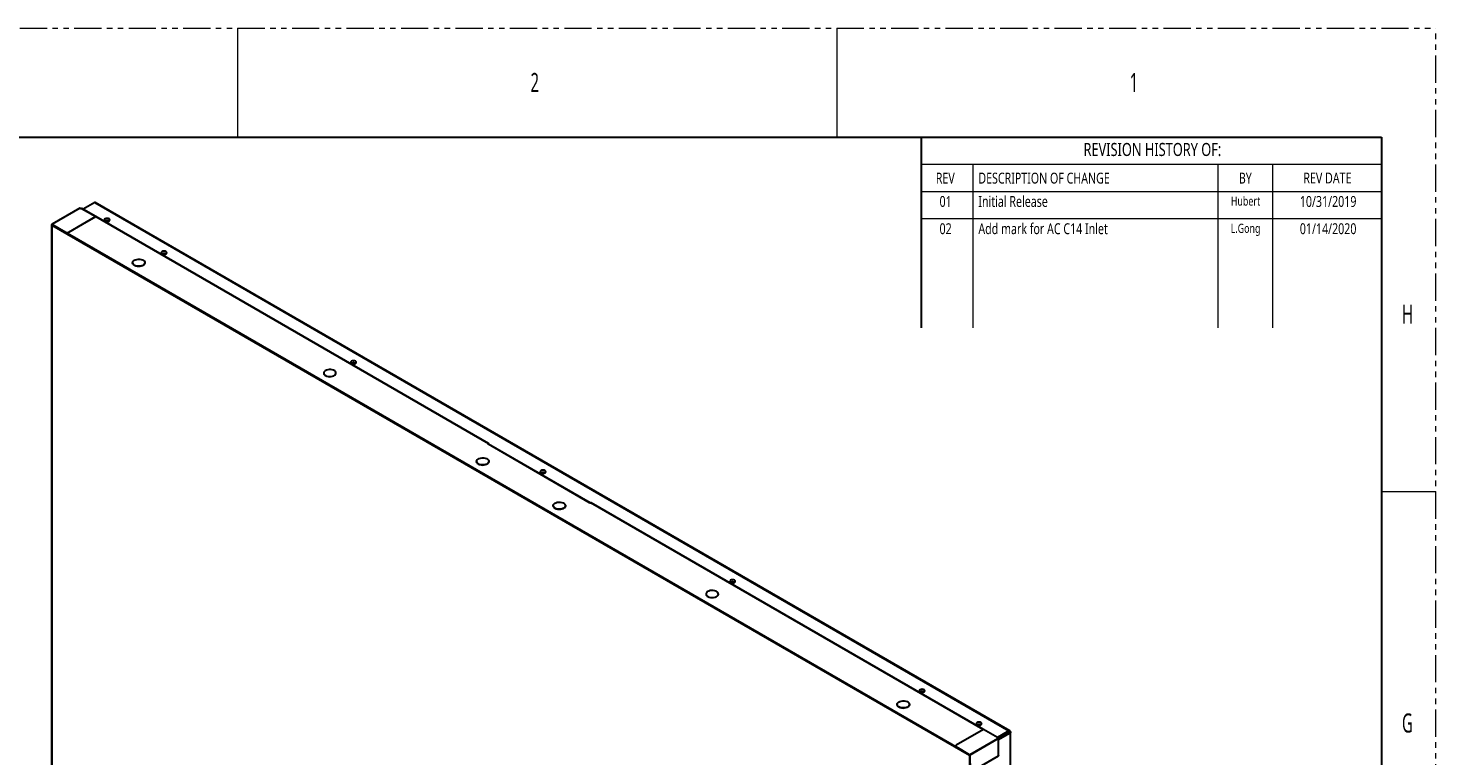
# Model space of a CAD drawing. Header units: millimetres. Extents: x 0 to 1118, y 0 to 864.
# Tile 69 of 69: x 789 to 1118, y 694 to 864. Entities that reach past the tile are written whole.
import ezdxf

# ---------------------------------------------------------------- set-up
doc = ezdxf.new("R2010")
doc.units = ezdxf.units.MM
doc.linetypes.add('PHANTOM', pattern=[12.7, 6.35, -1.27, 1.27, -1.27, 1.27, -1.27])
doc.styles.add('SLDTEXTSTYLE1', font='meiryo.ttc', dxfattribs={"width": 0.6})
doc.styles.add('SLDTEXTSTYLE2', font='meiryo.ttc', dxfattribs={"width": 0.75})

msp = doc.modelspace()

# ---------------------------------------------------------------- linework, layer by layer
at = {"color": 7, "linetype": 'PHANTOM', "lineweight": 0}
for p in [(0, 863.6), (1117.6, 0)]:
    msp.add_line(p, (1117.6, 863.6), dxfattribs=at)
at = {"color": 7, "linetype": 'Continuous', "lineweight": 0}
for p, q in [((838.2, 863.6), (838.2, 838.2)), ((977.9, 863.6), (977.9, 838.2)), ((1104.9, 838.2), (997.58, 838.2)), ((1104.9, 838.2), (1104.9, 793.75)), ((997.58, 831.85), (997.58, 793.75)), ((1104.9, 831.85), (997.58, 831.85)), ((1009.65, 831.85), (1009.65, 793.75)), ((1066.8, 831.85), (1066.8, 793.75)), ((1079.5, 831.85), (1079.5, 793.75)), ((1104.9, 825.5), (997.58, 825.5)), ((1104.9, 819.15), (997.58, 819.15)), ((1104.9, 755.65), (1117.6, 755.65))]:
    msp.add_line(p, q, dxfattribs=at)
at = {"color": 7, "linetype": 'Continuous', "lineweight": 30}
for p, q in [((12.7, 838.2), (1104.9, 838.2)), ((997.58, 838.2), (997.58, 793.75)), ((1104.9, 838.2), (1104.9, 25.4)), ((801.4384, 821.6661), (794.9327, 817.9104)), ((801.4485, 821.6651), (794.9431, 817.9096)), ((801.8136, 821.6176), (805.1255, 819.7057)), ((805.1455, 819.7077), (801.8385, 821.6168)), ((804.8959, 822.9651), (802.1994, 821.4084)), ((804.8959, 822.9651), (1018.0542, 699.9114)), ((1018.2417, 699.8877), (804.9584, 823.0135)), ((794.8758, 817.8098), (794.9286, 817.9012)), ((794.8899, 817.8016), (794.8758, 817.8098)), ((794.9044, 814.7396), (794.8758, 817.8098)), ((794.9427, 817.893), (794.8899, 817.8016)), ((794.8899, 817.8016), (794.9129, 815.3336)), ((794.9394, 817.7566), (794.9129, 817.7413)), ((794.9129, 817.7413), (1008.8499, 694.2381)), ((794.9129, 817.7413), (794.9129, 678.7415)), ((794.9427, 817.893), (794.9286, 817.9012)), ((794.9394, 817.7566), (1008.8764, 694.2534)), ((794.9431, 817.9096), (794.9431, 817.8484)), ((794.9431, 817.8484), (798.2842, 815.9604)), ((794.9431, 817.832), (794.9431, 817.8484)), ((797.6292, 816.3142), (794.9431, 817.832)), ((795.2435, 817.6623), (795.2435, 817.5811)), ((795.2559, 817.5739), (795.2559, 817.6553)), ((798.7792, 816.0421), (805.1255, 819.7057)), ((805.1255, 819.6894), (798.7792, 816.0257)), ((805.1255, 819.6894), (896.6674, 766.8434)), ((896.6842, 766.8455), (805.143, 819.6911)), ((805.1538, 819.6894), (805.1538, 819.6849)), ((794.8899, 814.7313), (794.9129, 814.7446)), ((794.9023, 814.7242), (794.8899, 814.7313)), ((794.8899, 681.8597), (794.8899, 814.7313)), ((794.9129, 814.7303), (794.9023, 814.7242)), ((794.9023, 814.7242), (794.9023, 681.8526)), ((797.6292, 816.3142), (797.6008, 816.2978)), ((797.6008, 816.2978), (1006.2327, 695.8572)), ((797.6008, 816.2835), (797.6008, 816.2978)), ((1006.2327, 695.8429), (797.6008, 816.2835)), ((798.2842, 815.9441), (797.6292, 816.3142)), ((798.1458, 815.9056), (798.1977, 815.9389)), ((798.2842, 815.9604), (798.7792, 816.0421)), ((798.7792, 816.0257), (798.2842, 815.9441)), ((798.2842, 815.9441), (798.2842, 815.9604)), ((798.3579, 815.7832), (798.4098, 815.8165)), ((798.7587, 815.6151), (798.7587, 815.5518)), ((798.7792, 816.0257), (798.7792, 816.0421)), ((802.6655, 813.2965), (802.6655, 813.3597)), ((803.487, 812.8222), (803.487, 812.8855)), ((803.8405, 812.6181), (803.8405, 812.6814)), ((809.8693, 809.2011), (809.8145, 809.1694)), ((810.0141, 809.0877), (810.0299, 809.1083)), ((810.0141, 809.0542), (810.0141, 809.0877)), ((810.0141, 809.0877), (810.4207, 808.853)), ((810.4365, 808.8736), (810.4207, 808.853)), ((810.4207, 808.853), (810.4207, 808.8195)), ((810.447, 808.8043), (810.4914, 808.7979)), ((810.4914, 808.7979), (810.5295, 808.8199)), ((810.7337, 808.6388), (810.7885, 808.6704)), ((810.7779, 808.6132), (810.8327, 808.6449)), ((810.9563, 808.5103), (810.9563, 808.5735)), ((810.974, 808.5001), (810.974, 808.5633)), ((812.1796, 807.8041), (812.1796, 807.8674)), ((812.2326, 807.8367), (812.2326, 807.7735)), ((812.268, 807.8163), (812.268, 807.753)), ((812.6773, 807.58), (812.6588, 807.5274)), ((812.7126, 807.5597), (812.6857, 807.5119)), ((813.7172, 808.964), (813.7172, 808.9477)), ((816.5922, 808.9477), (816.5922, 808.964)), ((814.7258, 806.3342), (814.7806, 806.3658)), ((814.7534, 806.3501), (814.8564, 806.3221)), ((858.265, 783.2472), (858.265, 783.2308)), ((861.14, 783.2308), (861.14, 783.2472)), ((896.6674, 766.8291), (896.6674, 766.8434)), ((896.691, 766.8335), (896.6787, 766.8244)), ((896.6788, 766.8224), (896.6788, 766.6531)), ((920.2485, 753.0466), (896.6842, 766.65)), ((896.6912, 766.8296), (896.6912, 766.6459)), ((920.4058, 753.0047), (896.6912, 766.6949)), ((893.9208, 762.6635), (893.9208, 762.6471)), ((896.7958, 762.6471), (896.7958, 762.6635)), ((897.97, 758.2783), (898.0248, 758.31)), ((897.9976, 758.2943), (898.1005, 758.2663)), ((911.7753, 752.3563), (911.7753, 752.34)), ((914.6503, 752.34), (914.6503, 752.3563)), ((920.5835, 753.0226), (920.5835, 753.0369)), ((1012.0934, 700.2211), (920.6017, 753.0382)), ((920.6089, 753.026), (920.6091, 753.0221)), ((918.7943, 746.2567), (918.8491, 746.2884)), ((918.8219, 746.2727), (918.9248, 746.2446)), ((947.4311, 731.7726), (947.4311, 731.7563)), ((950.3061, 731.7563), (950.3061, 731.7726)), ((991.9789, 706.0558), (991.9789, 706.0394)), ((994.8539, 706.0394), (994.8539, 706.0558)), ((1012.0973, 700.2234), (1005.7511, 696.5598)), ((1015.4093, 698.3115), (1012.0973, 700.2234)), ((1015.4243, 698.3163), (1012.1173, 700.2254)), ((1018.0542, 699.9114), (1015.3578, 698.3547)), ((1018.0542, 699.7072), (1015.4137, 698.1828)), ((1018.1792, 699.4907), (1015.5721, 697.9857)), ((1018.356, 699.3887), (1015.6586, 697.8315)), ((1018.0542, 699.7072), (1018.0542, 699.9114)), ((1018.1792, 699.6351), (1018.0542, 699.7072)), ((1018.1792, 699.6351), (1018.356, 699.7371)), ((1018.1792, 699.4907), (1018.1792, 699.6351)), ((1018.1792, 699.4907), (1018.356, 699.3887)), ((1018.356, 699.3887), (1018.356, 561.29)), ((1018.4292, 561.3199), (1018.4292, 699.5629)), ((1002.5687, 697.8948), (1002.6236, 697.9264)), ((1002.5963, 697.9107), (1002.6993, 697.8827)), ((1004.3182, 696.8848), (1004.3182, 696.9481)), ((1004.3712, 696.9175), (1004.3712, 696.8542)), ((1004.4066, 696.8971), (1004.4066, 696.8338)), ((1004.8202, 696.6583), (1004.8042, 696.6042)), ((1005.7511, 696.5598), (1005.6096, 696.274)), ((1005.6096, 696.274), (1008.88, 694.3452)), ((1005.6096, 696.274), (1005.6096, 696.2577)), ((1006.261, 695.8735), (1005.6096, 696.2577)), ((1005.8952, 695.9744), (1005.95, 696.0061)), ((1006.0948, 695.8927), (1006.1107, 695.9133)), ((1006.0948, 695.8592), (1006.0948, 695.8927)), ((1006.5014, 695.658), (1006.0948, 695.8927)), ((1008.9855, 694.3452), (1015.4912, 698.1009)), ((1009.0001, 694.3206), (1015.5055, 698.0761)), ((1015.4137, 698.2121), (1015.3995, 698.2039)), ((1015.3995, 698.2039), (1015.3995, 698.1943)), ((1015.4093, 698.3115), (1015.4093, 698.2951)), ((1015.4137, 698.2121), (1015.4137, 698.169)), ((1015.4142, 698.2923), (1015.4283, 698.3005)), ((1015.5489, 697.9448), (1015.6328, 697.9133)), ((1015.5631, 697.953), (1015.6469, 697.9215)), ((1015.6328, 697.9133), (1015.6469, 697.9215)), ((1015.6328, 697.9077), (1015.6469, 697.8995)), ((1015.6469, 694.075), (1015.6469, 697.8995)), ((1015.6586, 694.1272), (1015.6586, 697.9161)), ((1006.2327, 695.8572), (1006.261, 695.8735)), ((1006.2732, 695.8663), (1006.2327, 695.8429)), ((1006.2327, 695.8429), (1006.2327, 695.8572)), ((1008.88, 694.3289), (1006.261, 695.8735)), ((1006.5404, 695.7087), (1006.5014, 695.658)), ((1006.5014, 695.658), (1006.5014, 695.6245)), ((1006.5277, 695.6093), (1006.5721, 695.6029)), ((1006.5721, 695.6029), (1006.6216, 695.6315)), ((1006.6216, 695.6284), (1006.6189, 695.6299)), ((1006.6216, 695.6315), (1006.6216, 695.6284)), ((1006.6216, 695.6284), (1006.7043, 695.5806)), ((1006.7263, 695.5766), (1006.7588, 695.5799)), ((1006.903, 695.4949), (1006.8144, 695.4438)), ((1006.9309, 695.46), (1006.8586, 695.4183)), ((1006.9383, 695.4702), (1006.9383, 695.4741)), ((1007.037, 695.4159), (1007.037, 695.3153)), ((1007.0547, 695.3051), (1007.0547, 695.4054)), ((1008.8764, 694.2534), (1008.8499, 694.2381)), ((1008.8499, 694.2381), (1008.8499, 555.2384)), ((1008.8764, 694.2534), (1008.8764, 555.2537)), ((1008.88, 694.3452), (1008.9855, 694.3452)), ((1008.88, 694.3452), (1008.88, 694.3289)), ((1008.88, 694.3289), (1008.9855, 694.3289)), ((1008.986, 694.3288), (1008.9329, 694.2369)), ((1008.9471, 694.2287), (1008.9329, 694.2369)), ((1008.9329, 694.2369), (1008.9614, 691.1833)), ((1009.0001, 694.3206), (1008.9471, 694.2287)), ((1008.9471, 694.2287), (1008.9824, 690.4318)), ((1008.9855, 694.3452), (1008.9855, 694.3289)), ((1009.0001, 694.3206), (1008.986, 694.3288)), ((1009.3006, 690.4114), (1015.6469, 694.075)), ((1015.6586, 694.0908), (1015.6586, 694.1272))]:
    msp.add_line(p, q, dxfattribs=at)
at = {"color": 8, "linetype": 'Continuous', "lineweight": 30}
for p, q in [((794.9432, 817.8933), (794.9427, 817.893)), ((798.8824, 815.4804), (798.8824, 815.5436)), ((799.3067, 815.2354), (799.3067, 815.2987)), ((811.8338, 808.0037), (811.8233, 808.073)), ((812.6066, 807.6209), (812.5961, 807.5636)), ((814.0628, 806.7169), (814.0499, 806.8028)), ((814.5625, 806.5035), (814.5494, 806.436)), ((896.6674, 766.8291), (896.6788, 766.8224)), ((897.3069, 758.6611), (897.294, 758.747)), ((897.8067, 758.4477), (897.7935, 758.3802)), ((1012.0832, 700.2152), (920.5835, 753.0369)), ((918.1312, 746.6395), (918.1183, 746.7254)), ((918.631, 746.4261), (918.6178, 746.3586)), ((1001.9057, 698.2775), (1001.8928, 698.3634)), ((1002.4054, 698.0641), (1002.3923, 697.9966)), ((1003.969, 697.0864), (1003.9586, 697.1557)), ((1004.7485, 696.6997), (1004.7381, 696.6424)), ((1015.4142, 698.2923), (1015.4093, 698.2951)), ((1015.6328, 697.9077), (1015.6328, 697.9133)), ((1006.9309, 695.46), (1006.9309, 695.4784))]:
    msp.add_line(p, q, dxfattribs=at)
at = {"color": 7, "linetype": 'Continuous', "lineweight": 30, "flags": 128}
for points in [[(807.3182, 818.6684), (807.5251, 818.5886), (807.769, 818.5606), (808.013, 818.5886), (808.2198, 818.6684), (808.358, 818.7878), (808.4065, 818.9286), (808.358, 819.0695), (808.2198, 819.1889), (808.013, 819.2686), (807.769, 819.2967), (807.525, 819.2687), (807.3182, 819.1889), (807.18, 819.0695), (807.1315, 818.9286), (807.18, 818.7878), (807.3182, 818.6684)], [(820.5765, 811.0146), (820.7833, 810.9348), (821.0273, 810.9068), (821.2712, 810.9348), (821.478, 811.0146), (821.6162, 811.134), (821.6648, 811.2748), (821.6162, 811.4157), (821.478, 811.535), (821.2712, 811.6148), (821.0273, 811.6428), (820.7833, 811.6148), (820.5765, 811.535), (820.4383, 811.4156), (820.3898, 811.2748), (820.4383, 811.134), (820.5765, 811.0146)], [(814.1383, 808.3772), (813.9174, 808.5416), (813.7743, 808.7325), (813.7179, 808.9379), (813.7519, 809.145), (813.8739, 809.3408), (814.0765, 809.5128), (814.3467, 809.6504), (814.6678, 809.7448), (815.0195, 809.7902), (815.3796, 809.7836), (815.7256, 809.7256), (816.0358, 809.6197), (816.2906, 809.4726), (816.474, 809.2936), (816.5745, 809.0938), (816.5859, 808.8859), (816.5073, 808.6829), (816.3437, 808.4976), (816.1054, 808.3415), (815.8074, 808.2246), (815.4683, 808.1541), (815.1096, 808.1346), (814.7537, 808.1671), (814.423, 808.2497), (814.1383, 808.3772)], [(814.1383, 808.3609), (814.423, 808.2334), (814.7537, 808.1508), (815.1096, 808.1182), (815.4683, 808.1378), (815.8074, 808.2083), (816.1054, 808.3252), (816.3437, 808.4812), (816.5073, 808.6666), (816.5859, 808.8696), (816.5922, 808.9477)], [(814.7597, 806.3146), (814.8255, 806.3012), (814.8904, 806.3025)], [(864.7707, 785.5018), (864.9775, 785.4221), (865.2214, 785.394), (865.4654, 785.4221), (865.6722, 785.5018), (865.8104, 785.6212), (865.8589, 785.7621), (865.8104, 785.9029), (865.6722, 786.0223), (865.4654, 786.1021), (865.2214, 786.1301), (864.9775, 786.1021), (864.7707, 786.0223), (864.6325, 785.9029), (864.5839, 785.7621), (864.6325, 785.6212), (864.7707, 785.5018)], [(858.686, 782.6604), (858.9707, 782.5329), (859.3014, 782.4503), (859.6573, 782.4177), (860.016, 782.4373), (860.3551, 782.5078), (860.6531, 782.6247), (860.8914, 782.7807), (861.055, 782.9661), (861.1336, 783.1691), (861.1223, 783.377), (861.0217, 783.5767), (860.8383, 783.7558), (860.5835, 783.9029), (860.2734, 784.0088), (859.9273, 784.0668), (859.5672, 784.0733), (859.2155, 784.0279), (858.8945, 783.9335), (858.6242, 783.7959), (858.4216, 783.6239), (858.2996, 783.4282), (858.2657, 783.2211), (858.322, 783.0156), (858.4651, 782.8247), (858.686, 782.6604)], [(858.686, 782.644), (858.9707, 782.5165), (859.3014, 782.4339), (859.6573, 782.4014), (860.016, 782.421), (860.3551, 782.4914), (860.6531, 782.6083), (860.8914, 782.7644), (861.055, 782.9497), (861.1336, 783.1527), (861.14, 783.2308)], [(896.6842, 766.65), (896.6548, 766.6703), (896.6324, 766.6935), (896.6177, 766.7186), (896.6112, 766.7448), (896.6132, 766.7713), (896.6234, 766.7971), (896.6417, 766.8214), (896.6674, 766.8434)], [(894.3419, 762.0767), (894.121, 762.241), (893.9779, 762.4319), (893.9215, 762.6374), (893.9554, 762.8445), (894.0775, 763.0402), (894.28, 763.2123), (894.5503, 763.3498), (894.8714, 763.4443), (895.223, 763.4896), (895.5832, 763.4831), (895.9292, 763.4251), (896.2394, 763.3192), (896.4942, 763.1721), (896.6776, 762.993), (896.7781, 762.7933), (896.7894, 762.5854), (896.7108, 762.3824), (896.5473, 762.197), (896.309, 762.041), (896.0109, 761.9241), (895.6719, 761.8536), (895.3132, 761.834), (894.9573, 761.8666), (894.6266, 761.9492), (894.3419, 762.0767)], [(894.3419, 762.0603), (894.6266, 761.9328), (894.9573, 761.8502), (895.3132, 761.8177), (895.6719, 761.8373), (896.0109, 761.9077), (896.309, 762.0247), (896.5473, 762.1807), (896.7108, 762.366), (896.7894, 762.569), (896.7958, 762.6471)], [(898.0039, 758.2588), (898.0697, 758.2454), (898.1345, 758.2466)], [(908.9648, 759.9891), (909.1716, 759.9093), (909.4156, 759.8813), (909.6596, 759.9093), (909.8664, 759.9891), (910.0046, 760.1085), (910.0531, 760.2493), (910.0046, 760.3901), (909.8664, 760.5095), (909.6596, 760.5893), (909.4156, 760.6173), (909.1716, 760.5893), (908.9648, 760.5095), (908.8266, 760.3901), (908.7781, 760.2493), (908.8266, 760.1085), (908.9648, 759.9891)], [(912.1963, 751.7695), (911.9755, 751.9339), (911.8324, 752.1248), (911.776, 752.3302), (911.8099, 752.5373), (911.932, 752.7331), (912.1345, 752.9051), (912.4048, 753.0427), (912.7258, 753.1371), (913.0775, 753.1825), (913.4376, 753.1759), (913.7837, 753.1179), (914.0938, 753.012), (914.3486, 752.8649), (914.532, 752.6859), (914.6326, 752.4861), (914.6439, 752.2782), (914.5653, 752.0752), (914.4017, 751.8899), (914.1634, 751.7338), (913.8654, 751.6169), (913.5264, 751.5464), (913.1676, 751.5269), (912.8117, 751.5594), (912.481, 751.642), (912.1963, 751.7695)], [(912.1963, 751.7532), (912.481, 751.6257), (912.8117, 751.5431), (913.1676, 751.5105), (913.5264, 751.5301), (913.8654, 751.6006), (914.1634, 751.7175), (914.4017, 751.8735), (914.5653, 752.0589), (914.6439, 752.2619), (914.6503, 752.34)], [(918.8282, 746.2372), (918.8939, 746.2238), (918.9588, 746.225)], [(947.8522, 731.1858), (948.1369, 731.0583), (948.4676, 730.9757), (948.8235, 730.9432), (949.1822, 730.9628), (949.5212, 731.0332), (949.8193, 731.1501), (950.0576, 731.3062), (950.2211, 731.4915), (950.2998, 731.6945), (950.2884, 731.9024), (950.1879, 732.1022), (950.0045, 732.2812), (949.7497, 732.4283), (949.4395, 732.5342), (949.0935, 732.5923), (948.7334, 732.5988), (948.3817, 732.5534), (948.0606, 732.459), (947.7903, 732.3214), (947.5878, 732.1494), (947.4658, 731.9537), (947.4318, 731.7466), (947.4882, 731.5411), (947.6313, 731.3502), (947.8522, 731.1858)], [(953.159, 734.4763), (953.3658, 734.3965), (953.6098, 734.3685), (953.8537, 734.3965), (954.0606, 734.4763), (954.1988, 734.5957), (954.2473, 734.7366), (954.1988, 734.8774), (954.0606, 734.9968), (953.8537, 735.0766), (953.6098, 735.1046), (953.3658, 735.0766), (953.159, 734.9968), (953.0208, 734.8774), (952.9723, 734.7366), (953.0208, 734.5957), (953.159, 734.4763)], [(947.8522, 731.1695), (948.1369, 731.042), (948.4676, 730.9594), (948.8235, 730.9268), (949.1822, 730.9464), (949.5212, 731.0169), (949.8193, 731.1338), (950.0576, 731.2898), (950.2211, 731.4752), (950.2998, 731.6782), (950.3061, 731.7563)], [(997.3532, 708.9636), (997.56, 708.8838), (997.804, 708.8558), (998.0479, 708.8838), (998.2547, 708.9636), (998.3929, 709.083), (998.4415, 709.2238), (998.3929, 709.3646), (998.2547, 709.484), (998.0479, 709.5638), (997.804, 709.5918), (997.56, 709.5638), (997.3532, 709.484), (997.215, 709.3646), (997.1665, 709.2238), (997.215, 709.083), (997.3532, 708.9636)], [(992.3999, 705.469), (992.179, 705.6333), (992.0359, 705.8242), (991.9796, 706.0297), (992.0135, 706.2368), (992.1355, 706.4325), (992.3381, 706.6046), (992.6084, 706.7421), (992.9294, 706.8366), (993.2811, 706.8819), (993.6412, 706.8754), (993.9873, 706.8174), (994.2974, 706.7115), (994.5522, 706.5644), (994.7356, 706.3853), (994.8362, 706.1856), (994.8475, 705.9777), (994.7689, 705.7747), (994.6053, 705.5893), (994.367, 705.4333), (994.069, 705.3164), (993.7299, 705.2459), (993.3712, 705.2263), (993.0153, 705.2589), (992.6846, 705.3415), (992.3999, 705.469)], [(992.3999, 705.4526), (992.6846, 705.3251), (993.0153, 705.2425), (993.3712, 705.21), (993.7299, 705.2296), (994.069, 705.3), (994.367, 705.417), (994.6053, 705.573), (994.7689, 705.7583), (994.8475, 705.9613), (994.8539, 706.0394)], [(1010.6114, 701.3097), (1010.8182, 701.23), (1011.0622, 701.202), (1011.3062, 701.23), (1011.513, 701.3097), (1011.6512, 701.4291), (1011.6997, 701.57), (1011.6512, 701.7108), (1011.513, 701.8302), (1011.3062, 701.91), (1011.0622, 701.938), (1010.8182, 701.91), (1010.6114, 701.8302), (1010.4732, 701.7108), (1010.4247, 701.57), (1010.4732, 701.4291), (1010.6114, 701.3097)], [(1002.6026, 697.8752), (1002.6684, 697.8618), (1002.7333, 697.8631)], [(1004.8579, 696.6365), (1004.8517, 696.6213), (1004.834, 696.5871)]]:
    msp.add_lwpolyline(points, dxfattribs=at)
at = {"color": 8, "linetype": 'Continuous', "lineweight": 30, "flags": 128}
for points in [[(807.4612, 818.6945), (807.4803, 818.7323), (807.548, 818.7908), (807.6494, 818.8299), (807.769, 818.8437), (807.8886, 818.8299), (807.99, 818.7908), (808.0577, 818.7323), (808.0815, 818.6633), (808.0815, 818.6621)], [(820.7195, 811.0407), (820.7386, 811.0785), (820.8063, 811.137), (820.9077, 811.1761), (821.0273, 811.1898), (821.1469, 811.1761), (821.2482, 811.137), (821.316, 811.0785), (821.3398, 811.0094), (821.3398, 811.0083)], [(814.724, 806.3985), (814.7131, 806.3697), (814.7018, 806.348)], [(864.9137, 785.5279), (864.9327, 785.5657), (865.0005, 785.6242), (865.1018, 785.6634), (865.2214, 785.6771), (865.341, 785.6634), (865.4424, 785.6242), (865.5101, 785.5657), (865.5339, 785.4967), (865.5339, 785.4955)], [(897.9682, 758.3427), (897.9572, 758.3138), (897.946, 758.2922)], [(909.1078, 760.0152), (909.1269, 760.053), (909.1946, 760.1115), (909.296, 760.1506), (909.4156, 760.1643), (909.5352, 760.1506), (909.6366, 760.1115), (909.7043, 760.053), (909.7281, 759.9839), (909.7281, 759.9828)], [(918.7925, 746.321), (918.7815, 746.2922), (918.7703, 746.2706)], [(953.302, 734.5024), (953.3211, 734.5402), (953.3888, 734.5987), (953.4902, 734.6378), (953.6098, 734.6516), (953.7294, 734.6378), (953.8308, 734.5987), (953.8985, 734.5402), (953.9223, 734.4712), (953.9223, 734.47)], [(997.4962, 708.9897), (997.5152, 709.0275), (997.583, 709.086), (997.6844, 709.1251), (997.804, 709.1388), (997.9235, 709.1251), (998.0249, 709.086), (998.0927, 709.0275), (998.1165, 708.9584), (998.1165, 708.9573)], [(1010.7544, 701.3358), (1010.7735, 701.3736), (1010.8412, 701.4322), (1010.9426, 701.4713), (1011.0622, 701.485), (1011.1818, 701.4713), (1011.2832, 701.4322), (1011.3509, 701.3736), (1011.3747, 701.3046), (1011.3747, 701.3034)], [(1002.567, 697.9591), (1002.556, 697.9303), (1002.5448, 697.9086)]]:
    msp.add_lwpolyline(points, dxfattribs=at)
at = {"color": 7, "linetype": 'Continuous', "lineweight": 30}
for centre, radius, start, end in [((801.4426, 821.6568), 0.0102, 54.444892, 114.242811), ((801.6969, 822.1481), 0.5431, 242.785164, 282.40343), ((805.1365, 819.6921), 0.0175, 350.792915, 129.189402), ((805.1357, 819.6751), 0.0176, 65.635345, 125.663436), ((814.4074, 808.9984), 0.692, 184.20502, 247.115225), ((858.9552, 783.2816), 0.6921, 184.207771, 247.112475), ((896.7275, 766.7282), 0.1174, 120.792526, 171.828858), ((896.6641, 766.8225), 0.0147, 359.859204, 7.46995), ((896.6618, 766.8297), 0.0294, 359.857658, 7.482895), ((894.611, 762.6979), 0.692, 184.206715, 247.113481), ((912.4654, 752.3907), 0.692, 184.206238, 247.113908), ((920.4261, 753.3926), 0.389, 242.826216, 293.858785), ((948.1213, 731.8071), 0.692, 184.206498, 247.113549), ((992.669, 706.0902), 0.692, 184.204222, 247.116023), ((1012.1091, 700.207), 0.0201, 65.693768, 125.591751), ((1015.5173, 698.2256), 0.1284, 147.257595, 175.634272), ((1015.5425, 698.2421), 0.1502, 152.485643, 250.027629), ((1015.6635, 698.2161), 0.2498, 160.268476, 180.925984), ((1006.7218, 695.6141), 0.0378, 242.459548, 276.913253), ((1006.9257, 695.4715), 0.0126, 294.423901, 354.210386)]:
    msp.add_arc(centre, radius, start, end, dxfattribs=at)
for points, knots in [([(801.8383, 821.6163), (801.8362, 821.6175), (801.831, 821.6203), (801.8222, 821.6202), (801.8159, 821.6183), (801.8136, 821.6176)], [0, 0, 0, 0, 0.30781498, 0.7449829, 1, 1, 1, 1]), ([(804.9584, 823.0135), (804.9505, 823.0141), (804.9348, 823.0153), (804.9089, 822.9818), (804.8959, 822.9651)], [0, 0, 0, 0, 0.499950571, 1, 1, 1, 1]), ([(794.9286, 817.9012), (794.9288, 817.9032), (794.9293, 817.9073), (794.9326, 817.9109), (794.9375, 817.9121), (794.9413, 817.9104), (794.9431, 817.9096)], [0, 0, 0, 0, 0.2500453, 0.49995765, 0.75000083, 1, 1, 1, 1]), ([(794.9431, 817.8933), (794.9431, 817.8933), (794.943, 817.8932), (794.9428, 817.8932), (794.9427, 817.8931), (794.9427, 817.893), (794.9427, 817.893)], [0, 0, 0, 0, 0.29839091, 0.60547392, 0.91681627, 1, 1, 1, 1]), ([(808.0921, 818.7085), (808.0927, 818.7096), (808.0956, 818.7152), (808.0776, 818.6943), (808.0237, 818.6654), (807.9359, 818.6359), (807.822, 818.6187), (807.6938, 818.6202), (807.5786, 818.6417), (807.5116, 818.6678), (807.4724, 818.6886), (807.4475, 818.7073), (807.4466, 818.709), (807.4461, 818.7098)], [0, 0, 0, 0, 0.02659264, 0.12606571, 0.22639893, 0.33141405, 0.44713678, 0.5712623, 0.69731977, 0.80325391, 0.83805631, 0.91610009, 1, 1, 1, 1]), ([(821.3503, 811.0546), (821.3509, 811.0558), (821.3538, 811.0614), (821.3358, 811.0404), (821.282, 811.0116), (821.1942, 810.9821), (821.0802, 810.9649), (820.9521, 810.9664), (820.8369, 810.9879), (820.7699, 811.014), (820.7307, 811.0348), (820.7057, 811.0535), (820.7048, 811.0551), (820.7044, 811.056)], [0, 0, 0, 0, 0.02659257, 0.12606539, 0.22639992, 0.33141559, 0.44713803, 0.57126323, 0.69731367, 0.80324753, 0.83805673, 0.9161003, 1, 1, 1, 1]), ([(814.0156, 806.8095), (814.0156, 806.8084), (814.0155, 806.7849), (814.0223, 806.7601), (814.0287, 806.7366)], [0, 0, 0, 0, 0.05077059, 1, 1, 1, 1]), ([(865.5445, 785.5419), (865.5451, 785.5431), (865.548, 785.5486), (865.53, 785.5277), (865.4762, 785.4988), (865.3884, 785.4694), (865.2744, 785.4522), (865.1462, 785.4536), (865.031, 785.4751), (864.964, 785.5012), (864.9248, 785.522), (864.8999, 785.5407), (864.899, 785.5424), (864.8986, 785.5432)], [0, 0, 0, 0, 0.02659466, 0.12606411, 0.22639959, 0.33141541, 0.44713801, 0.57126077, 0.69731475, 0.80324876, 0.838058, 0.91609541, 1, 1, 1, 1]), ([(896.6674, 766.8434), (896.67, 766.8447), (896.6753, 766.8475), (896.6825, 766.847), (896.6879, 766.843), (896.6903, 766.8377), (896.6909, 766.8342), (896.691, 766.8335)], [0, 0, 0, 0, 0.23632266, 0.47257439, 0.70867533, 0.94463742, 1, 1, 1, 1]), ([(896.6674, 766.8291), (896.6686, 766.8298), (896.6711, 766.8312), (896.6746, 766.8311), (896.6772, 766.8291), (896.6784, 766.8265), (896.6787, 766.8247), (896.6787, 766.8244)], [0, 0, 0, 0, 0.23674855, 0.47362067, 0.70975323, 0.9452961, 1, 1, 1, 1]), ([(897.2598, 758.7537), (897.2598, 758.7525), (897.2596, 758.7291), (897.2664, 758.7043), (897.2729, 758.6808)], [0, 0, 0, 0, 0.050773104, 1, 1, 1, 1]), ([(909.7387, 760.0291), (909.7393, 760.0303), (909.7422, 760.0359), (909.7242, 760.0149), (909.6704, 759.9861), (909.5825, 759.9566), (909.4686, 759.9394), (909.3404, 759.9409), (909.2252, 759.9624), (909.1582, 759.9885), (909.119, 760.0093), (909.0941, 760.028), (909.0932, 760.0296), (909.0927, 760.0305)], [0, 0, 0, 0, 0.02659359, 0.1260636, 0.22639861, 0.33141443, 0.44713577, 0.57126004, 0.6973118, 0.80324654, 0.83805593, 0.91609395, 1, 1, 1, 1]), ([(920.6016, 753.0381), (920.6014, 753.0382), (920.5996, 753.04), (920.594, 753.0403), (920.5878, 753.039), (920.5842, 753.0372), (920.5835, 753.0369)], [0, 0, 0, 0, 0.03922634, 0.46827047, 0.89764849, 1, 1, 1, 1]), ([(918.0841, 746.7321), (918.0841, 746.7309), (918.0839, 746.7075), (918.0907, 746.6827), (918.0972, 746.6591)], [0, 0, 0, 0, 0.05077437, 1, 1, 1, 1]), ([(953.9328, 734.5164), (953.9335, 734.5176), (953.9364, 734.5231), (953.9183, 734.5022), (953.8645, 734.4733), (953.7767, 734.4439), (953.6627, 734.4266), (953.5346, 734.4281), (953.4194, 734.4496), (953.3524, 734.4757), (953.3132, 734.4965), (953.2883, 734.5152), (953.2874, 734.5169), (953.2869, 734.5177)], [0, 0, 0, 0, 0.02659254, 0.12606528, 0.22639973, 0.33141531, 0.44713764, 0.57126273, 0.69731307, 0.80324683, 0.83805599, 0.91609322, 1, 1, 1, 1]), ([(998.127, 709.0036), (998.1276, 709.0048), (998.1305, 709.0104), (998.1125, 708.9894), (998.0587, 708.9606), (997.9709, 708.9311), (997.8569, 708.9139), (997.7288, 708.9154), (997.6136, 708.9369), (997.5466, 708.9629), (997.5074, 708.9838), (997.4824, 709.0025), (997.4815, 709.0041), (997.4811, 709.005)], [0, 0, 0, 0, 0.026592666, 0.126065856, 0.226399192, 0.331414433, 0.447137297, 0.571262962, 0.697307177, 0.803241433, 0.838057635, 0.916095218, 1, 1, 1, 1]), ([(1011.3853, 701.3498), (1011.3859, 701.351), (1011.3888, 701.3565), (1011.3708, 701.3356), (1011.317, 701.3067), (1011.2291, 701.2773), (1011.1152, 701.2601), (1010.987, 701.2616), (1010.8718, 701.283), (1010.8048, 701.3091), (1010.7656, 701.33), (1010.7407, 701.3487), (1010.7398, 701.3503), (1010.7393, 701.3511)], [0, 0, 0, 0, 0.02659258, 0.12606544, 0.2264016, 0.33141814, 0.44714063, 0.57126588, 0.69730968, 0.80324359, 0.83805968, 0.91609072, 1, 1, 1, 1]), ([(1012.9466, 699.7168), (1012.9464, 699.7188), (1012.946, 699.7228), (1012.9427, 699.7263), (1012.9381, 699.7274), (1012.9344, 699.7257), (1012.9325, 699.7249)], [0, 0, 0, 0, 0.24994632, 0.49998067, 0.75000678, 1, 1, 1, 1]), ([(1018.0542, 699.9114), (1018.0878, 699.9156), (1018.155, 699.9242), (1018.2447, 699.8927), (1018.3168, 699.8308), (1018.3429, 699.7683), (1018.356, 699.7371)], [0, 0, 0, 0, 0.25000125, 0.50000587, 0.75000884, 1, 1, 1, 1]), ([(1018.356, 699.7371), (1018.3765, 699.7102), (1018.4175, 699.6563), (1018.4351, 699.5629), (1018.4175, 699.4695), (1018.3765, 699.4156), (1018.356, 699.3887)], [0, 0, 0, 0, 0.250012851, 0.500014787, 0.750000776, 1, 1, 1, 1]), ([(1001.8585, 698.3701), (1001.8585, 698.369), (1001.8585, 698.3455), (1001.8652, 698.3207), (1001.8717, 698.2972)], [0, 0, 0, 0, 0.0507881, 1, 1, 1, 1]), ([(1015.4093, 698.3115), (1015.4118, 698.3134), (1015.4168, 698.3173), (1015.4233, 698.3176), (1015.4277, 698.3137), (1015.4292, 698.3073), (1015.4285, 698.3022), (1015.4283, 698.3005)], [0, 0, 0, 0, 0.22137575, 0.44266784, 0.66274116, 0.88164133, 1, 1, 1, 1]), ([(1015.4142, 698.2923), (1015.4146, 698.2939), (1015.4156, 698.2972), (1015.4145, 698.2994), (1015.4122, 698.299), (1015.4102, 698.2964), (1015.4093, 698.2951)], [0, 0, 0, 0, 0.24999725, 0.49991464, 0.74994376, 1, 1, 1, 1]), ([(1015.5055, 698.0761), (1015.5053, 698.0784), (1015.5048, 698.083), (1015.5015, 698.0903), (1015.4968, 698.0969), (1015.4931, 698.0995), (1015.4912, 698.1009)], [0, 0, 0, 0, 0.2500453, 0.49995764, 0.75000083, 1, 1, 1, 1]), ([(1015.4913, 698.0842), (1015.4913, 698.0843), (1015.4913, 698.0843), (1015.4913, 698.0844), (1015.4913, 698.0844), (1015.4913, 698.0845), (1015.4912, 698.0845), (1015.4912, 698.0845), (1015.4912, 698.0845)], [0, 0, 0, 0, 0.26686618, 0.38621236, 0.50704116, 0.61378764, 0.73313382, 1, 1, 1, 1]), ([(1015.6328, 697.9077), (1015.6125, 697.9095), (1015.5721, 697.9132), (1015.5272, 697.9504), (1015.497, 698.0069), (1015.4932, 698.0585), (1015.4913, 698.0842)], [0, 0, 0, 0, 0.24999819, 0.50000211, 0.75000484, 1, 1, 1, 1]), ([(1015.6469, 697.8995), (1015.6267, 697.9013), (1015.5863, 697.905), (1015.5414, 697.9422), (1015.5112, 697.9987), (1015.5074, 698.0503), (1015.5055, 698.0761)], [0, 0, 0, 0, 0.24999819, 0.50000211, 0.75000484, 1, 1, 1, 1]), ([(1015.6328, 697.9133), (1015.6344, 697.9129), (1015.6378, 697.9121), (1015.6391, 697.9101), (1015.6376, 697.9082), (1015.6344, 697.9079), (1015.6328, 697.9077)], [0, 0, 0, 0, 0.24998157, 0.50005217, 0.74986714, 1, 1, 1, 1]), ([(1015.6469, 697.9215), (1015.6502, 697.9199), (1015.6569, 697.9166), (1015.6596, 697.91), (1015.6566, 697.9036), (1015.6502, 697.9009), (1015.6469, 697.8995)], [0, 0, 0, 0, 0.25268409, 0.50353335, 0.75261502, 1, 1, 1, 1]), ([(1008.9855, 694.3452), (1008.9874, 694.3439), (1008.9912, 694.3413), (1008.996, 694.3348), (1008.9994, 694.3274), (1008.9999, 694.3229), (1009.0001, 694.3206)], [0, 0, 0, 0, 0.24999918, 0.50004236, 0.74995471, 1, 1, 1, 1]), ([(1008.9855, 694.3289), (1008.9856, 694.3289), (1008.9857, 694.3289), (1008.9858, 694.3289), (1008.9859, 694.3288), (1008.9859, 694.3288), (1008.986, 694.3288)], [0, 0, 0, 0, 0.24342121, 0.5085366, 0.74733499, 1, 1, 1, 1]), ([(1015.6204, 695.0418), (1015.6218, 695.0428), (1015.6247, 695.0449), (1015.6259, 695.0489), (1015.6247, 695.053), (1015.6218, 695.055), (1015.6204, 695.0561)], [0, 0, 0, 0, 0.24997128, 0.50013731, 0.75018957, 1, 1, 1, 1]), ([(1015.6328, 695.0347), (1015.6344, 695.0358), (1015.6377, 695.0382), (1015.6391, 695.0428), (1015.6377, 695.0474), (1015.6344, 695.0498), (1015.6328, 695.051)], [0, 0, 0, 0, 0.2499843, 0.5000015, 0.74982849, 1, 1, 1, 1]), ([(1015.6328, 694.1118), (1015.6356, 694.1097), (1015.6414, 694.1055), (1015.6438, 694.0975), (1015.6414, 694.0894), (1015.6356, 694.0853), (1015.6328, 694.0832)], [0, 0, 0, 0, 0.24979232, 0.50004053, 0.75003344, 1, 1, 1, 1]), ([(1015.6469, 694.075), (1015.6502, 694.0774), (1015.6568, 694.0822), (1015.6596, 694.0913), (1015.6568, 694.1005), (1015.6502, 694.1053), (1015.6469, 694.1077)], [0, 0, 0, 0, 0.25001852, 0.50002334, 0.74983796, 1, 1, 1, 1])]:
    msp.add_open_spline(points, degree=3, knots=knots, dxfattribs=at)
at = {"color": 8, "linetype": 'Continuous', "lineweight": 30}
for points, knots in [([(812.722, 807.491), (812.7368, 807.4902), (812.7673, 807.4887), (812.7922, 807.5004), (812.8049, 807.5064)], [0, 0, 0, 0, 0.486523, 1, 1, 1, 1]), ([(846.3368, 788.1488), (846.3496, 788.1281), (846.3744, 788.0877), (846.4049, 788.054), (846.4198, 788.0376)], [0, 0, 0, 0, 0.51248841, 1, 1, 1, 1]), ([(846.8576, 787.7849), (846.8724, 787.7842), (846.9029, 787.7827), (846.9277, 787.7943), (846.9405, 787.8003)], [0, 0, 0, 0, 0.48661082, 1, 1, 1, 1]), ([(865.9237, 776.8415), (865.9364, 776.8209), (865.9613, 776.7805), (865.9918, 776.7468), (866.0067, 776.7304)], [0, 0, 0, 0, 0.51246647, 1, 1, 1, 1]), ([(866.4444, 776.4777), (866.4592, 776.4769), (866.4897, 776.4754), (866.5146, 776.4871), (866.5273, 776.4931)], [0, 0, 0, 0, 0.48657684, 1, 1, 1, 1]), ([(876.5126, 770.7287), (876.5254, 770.708), (876.5502, 770.6676), (876.5807, 770.6339), (876.5956, 770.6175)], [0, 0, 0, 0, 0.51246647, 1, 1, 1, 1]), ([(877.0333, 770.3648), (877.0482, 770.3641), (877.0787, 770.3625), (877.1035, 770.3742), (877.1163, 770.3802)], [0, 0, 0, 0, 0.48657684, 1, 1, 1, 1]), ([(906.5116, 753.4106), (906.5244, 753.3899), (906.5492, 753.3496), (906.5797, 753.3159), (906.5946, 753.2995)], [0, 0, 0, 0, 0.51246983, 1, 1, 1, 1]), ([(907.0323, 753.0467), (907.0472, 753.046), (907.0777, 753.0445), (907.1025, 753.0562), (907.1153, 753.0622)], [0, 0, 0, 0, 0.48658883, 1, 1, 1, 1]), ([(910.0472, 751.3696), (910.0599, 751.3489), (910.0847, 751.3086), (910.1152, 751.2749), (910.1301, 751.2584)], [0, 0, 0, 0, 0.51246908, 1, 1, 1, 1]), ([(910.5679, 751.0057), (910.5827, 751.005), (910.6132, 751.0035), (910.638, 751.0151), (910.6508, 751.0211)], [0, 0, 0, 0, 0.4865902, 1, 1, 1, 1]), ([(940.0462, 734.0515), (940.0589, 734.0309), (940.0838, 733.9905), (940.1143, 733.9568), (940.1291, 733.9404)], [0, 0, 0, 0, 0.51246647, 1, 1, 1, 1]), ([(940.5669, 733.6877), (940.5817, 733.6869), (940.6122, 733.6854), (940.6371, 733.6971), (940.6498, 733.7031)], [0, 0, 0, 0, 0.48658886, 1, 1, 1, 1]), ([(950.6351, 727.9387), (950.6478, 727.918), (950.6727, 727.8776), (950.7032, 727.8439), (950.718, 727.8275)], [0, 0, 0, 0, 0.51246647, 1, 1, 1, 1]), ([(951.1558, 727.5748), (951.1706, 727.5741), (951.2011, 727.5726), (951.226, 727.5842), (951.2387, 727.5902)], [0, 0, 0, 0, 0.48658886, 1, 1, 1, 1]), ([(970.222, 716.6314), (970.2347, 716.6108), (970.2595, 716.5704), (970.29, 716.5367), (970.3049, 716.5203)], [0, 0, 0, 0, 0.51244452, 1, 1, 1, 1]), ([(970.7427, 716.2676), (970.7575, 716.2668), (970.788, 716.2653), (970.8128, 716.277), (970.8256, 716.283)], [0, 0, 0, 0, 0.48661082, 1, 1, 1, 1]), ([(1004.8782, 696.5615), (1004.8931, 696.5608), (1004.9236, 696.5593), (1004.9484, 696.5709), (1004.9612, 696.5769)], [0, 0, 0, 0, 0.48656275, 1, 1, 1, 1])]:
    msp.add_open_spline(points, degree=3, knots=knots, dxfattribs=at)

# ---------------------------------------------------------------- texts
at = {"color": 7, "linetype": 'Continuous', "lineweight": 0}
for s, insert, char_height, attachment_point, style in [('2', (906.4942, 853.1727), 4.445, 1, 'SLDTEXTSTYLE1'), ('1', (1046.1943, 853.1727), 4.445, 1, 'SLDTEXTSTYLE1'), ('REVISION HISTORY OF:', (1051.505, 836.8629), 3.048, 2, 'SLDTEXTSTYLE2'), ('REV', (1003.206, 829.9366), 2.54, 2, 'SLDTEXTSTYLE2'), ('DESCRIPTION OF CHANGE', (1010.9283, 829.9366), 2.54, 1, 'SLDTEXTSTYLE2'), ('BY', (1073.1728, 829.9446), 2.54, 2, 'SLDTEXTSTYLE2'), ('REV DATE', (1092.3203, 829.9542), 2.54, 2, 'SLDTEXTSTYLE2'), ('01', (1003.2913, 824.4991), 2.54, 2, 'SLDTEXTSTYLE2'), ('Initial Release', (1010.9283, 824.4991), 2.54, 1, 'SLDTEXTSTYLE2'), ('Hubert', (1073.2256, 824.3768), 2.11667, 2, 'SLDTEXTSTYLE2'), ('{02}', (1003.2913, 818.1491), 2.54, 2, 'SLDTEXTSTYLE2'), ('{Add mark for AC C14 Inlet}', (1010.9283, 818.1491), 2.54, 1, 'SLDTEXTSTYLE2'), ('{L.Gong}', (1073.2256, 818.0268), 2.11667, 2, 'SLDTEXTSTYLE2'), ('H', (1109.6943, 799.1977), 4.445, 1, 'SLDTEXTSTYLE1'), ('G', (1109.6943, 703.9477), 4.445, 1, 'SLDTEXTSTYLE1')]:
    msp.add_mtext(s, dxfattribs=dict(at, insert=insert, char_height=char_height, attachment_point=attachment_point, style=style))
at = {"color": 7, "linetype": 'Continuous', "lineweight": 0, "char_height": 2.54, "width": 0.1, "attachment_point": 2, "style": 'SLDTEXTSTYLE2'}
for s, insert in [('{10/31/2019}', (1092.4804, 824.4991)), ('{01/14/2020}', (1092.4804, 818.1491))]:
    msp.add_mtext(s, dxfattribs=dict(at, insert=insert))

doc.saveas('drawing.dxf')
